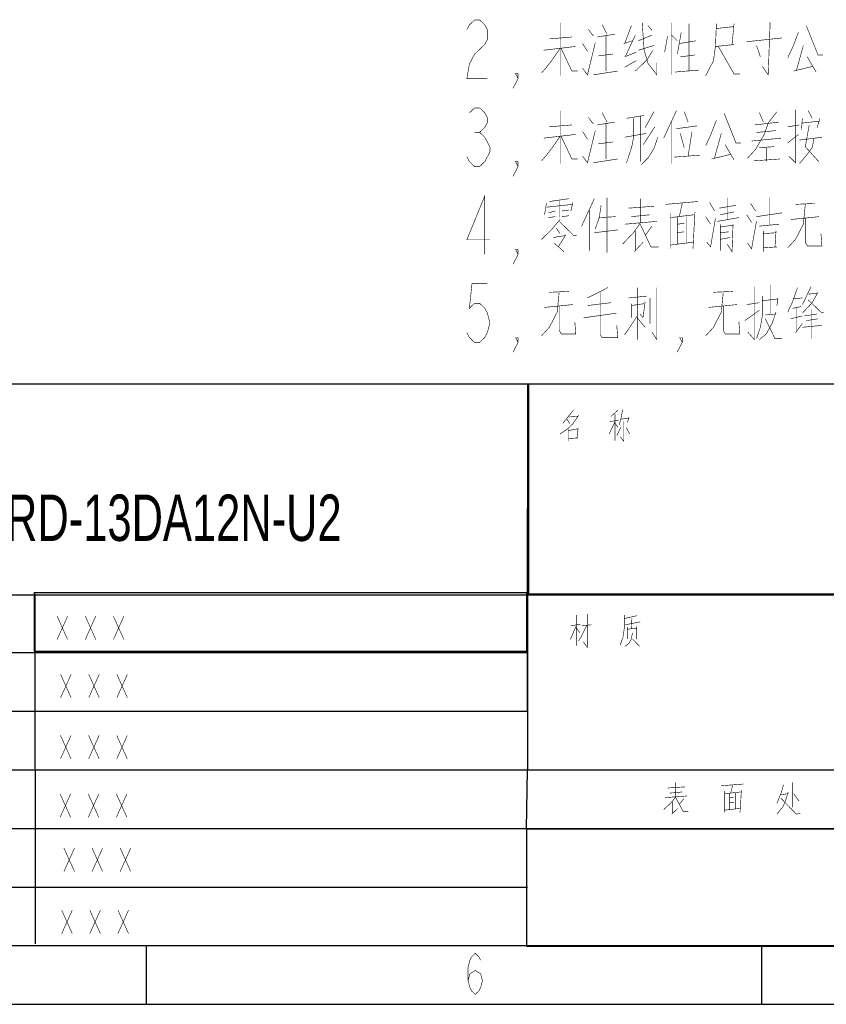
# Model space of a CAD drawing. Header units: millimetres. Extents: x 0 to 420, y 0 to 297.
# Tile 10 of 18: x 252 to 320, y 0 to 84. Entities that reach past the tile are written whole.
import ezdxf

# ---------------------------------------------------------------- set-up
doc = ezdxf.new("R2010")
doc.units = ezdxf.units.MM
doc.header["$LTSCALE"] = 23.1
doc.layers.add('13KW_HVAC_SRQ_DXF_FORMAT', color=7, linetype='CONTINUOUS')
doc.layers.add('13KW_HVAC_SRQ_DXF_TEXT', color=7, linetype='CONTINUOUS')
doc.styles.get("Standard").update_dxf_attribs({"font": 'txt', "width": 0.7})

msp = doc.modelspace()

# ---------------------------------------------------------------- linework, layer by layer
at = {"layer": '13KW_HVAC_SRQ_DXF_FORMAT', "color": 2, "linetype": 'Continuous'}
for p, q in [((235.0946, 52.9343), (295.0946, 52.9343)), ((294.9921, 52.923), (354.9921, 52.923)), ((294.9921, 52.923), (294.9921, 34.923)), ((295.0946, 52.9343), (295.0946, 34.9343)), ((235.0946, 34.9343), (295.0946, 34.9343)), ((252.9196, 35.1103), (294.9196, 35.1103)), ((252.9196, 35.1103), (252.9196, 30.1103)), ((253.0208, 5.1653), (253, 35)), ((294.9196, 35.1103), (294.9196, 30.1103)), ((294.9921, 34.923), (354.9921, 34.923)), ((295, 35), (355, 35)), ((295, 35), (295, 20)), ((235, 30), (295, 30)), ((252.9196, 30.1103), (294.9196, 30.1103)), ((235, 25), (295, 25)), ((235, 20), (295, 20)), ((295, 20), (355, 20)), ((235, 15), (355, 15)), ((294.9175, 14.9698), (334.9175, 14.9698)), ((294.9175, 14.9698), (294.9175, 4.9698)), ((235, 10), (295, 10)), ((262.5, 0), (262.5, 5)), ((294.9175, 4.9698), (334.9175, 4.9698)), ((315, 0), (315, 5)), ((0, 0), (420, 0))]:
    msp.add_line(p, q, dxfattribs=at)
at = {"layer": '13KW_HVAC_SRQ_DXF_FORMAT', "color": 7, "linetype": 'Continuous'}
for p, q in [((295, 25), (295, 42.2797)), ((294.9186, 14.9666), (294.9949, 20.0088)), ((295, 20), (415, 20)), ((415, 5), (25, 5))]:
    msp.add_line(p, q, dxfattribs=at)
at = {"layer": '13KW_HVAC_SRQ_DXF_FORMAT', "color": 2, "linetype": 'Continuous', "const_width": 0.05}
for points in [[(298.9198, 50.6761), (298.0198, 49.5632)], [(302.7198, 50.6761), (302.1198, 50.1438)], [(303.1198, 50.7244), (302.9698, 49.9503), (302.8198, 49.418)], [(298.3698, 49.9019), (298.6198, 49.5148)], [(299.3698, 50.2406), (298.8698, 49.5148), (298.4198, 49.0793)], [(298.5198, 50.0954), (299.2698, 50.1438)], [(302.4698, 49.7083), (301.9698, 48.6438)], [(302.0198, 49.7083), (302.7698, 49.8051)], [(302.4698, 50.3373), (302.4698, 48.0632)], [(302.4698, 49.5632), (302.7198, 49.2244)], [(303.2198, 49.7567), (303.2198, 48.0148), (302.9198, 48.4019)], [(302.9698, 49.9019), (303.6198, 49.9986)], [(303.6698, 50.0954), (303.5198, 49.6115)], [(298.4198, 49.0793), (297.7698, 48.6438)], [(298.4698, 49.1761), (298.4698, 48.0148)], [(298.4698, 48.9341), (299.2698, 49.0793)], [(299.2198, 48.3051), (299.3198, 49.1277)], [(302.9698, 49.2244), (302.6198, 48.4986)], [(303.4198, 49.1761), (303.7198, 48.6438)], [(298.4698, 48.2567), (299.3198, 48.3051)], [(254.8696, 33.1103), (255.7696, 31.1103)], [(254.8696, 31.1103), (255.7696, 33.1103)], [(257.2696, 33.1103), (258.1696, 31.1103)], [(257.2696, 31.1103), (258.1696, 33.1103)], [(259.6696, 33.1103), (260.5696, 31.1103)], [(259.6696, 31.1103), (260.5696, 33.1103)], [(299.1574, 30.5826), (299.1574, 33.1955)], [(300.1074, 33.2923), (300.1074, 30.4375), (299.7574, 30.9213)], [(303.2574, 33.1955), (303.2574, 32.0826), (303.1574, 31.3568), (302.9074, 30.631)], [(304.3574, 33.1471), (303.2574, 32.9052)], [(303.8574, 32.0342), (303.9074, 32.9536)], [(298.6574, 31.1149), (299.1574, 32.2762)], [(299.5074, 32.4213), (298.7074, 32.2762)], [(299.4574, 31.6955), (299.1574, 32.131)], [(300.0574, 32.3246), (299.6574, 31.502), (299.3574, 30.9697)], [(299.6074, 32.2762), (300.4574, 32.3729)], [(303.3574, 32.3729), (304.6074, 32.6149)], [(303.5074, 32.1794), (303.5074, 31.1633)], [(304.3074, 32.0826), (303.5074, 31.9858)], [(304.3074, 32.2278), (304.3074, 31.1149)], [(303.9574, 31.6955), (303.8574, 31.1633), (303.6574, 30.7762), (303.3074, 30.5342)], [(303.9574, 31.1633), (304.5574, 30.5342)], [(255.1673, 28.1471), (256.0672, 26.1471)], [(255.1673, 26.1471), (256.0672, 28.1471)], [(257.5672, 28.1471), (258.4672, 26.1471)], [(257.5672, 26.1471), (258.4672, 28.1471)], [(259.9672, 28.1471), (260.8672, 26.1471)], [(259.9672, 26.1471), (260.8672, 28.1471)], [(255.1575, 22.934), (256.0575, 20.934)], [(255.1575, 20.934), (256.0575, 22.934)], [(257.5575, 22.934), (258.4575, 20.934)], [(257.5575, 20.934), (258.4575, 22.934)], [(259.9575, 22.934), (260.8575, 20.934)], [(259.9575, 20.934), (260.8575, 22.934)], [(306.9608, 18.4481), (308.4465, 18.5449)], [(307.6465, 18.932), (307.6465, 17.7223)], [(313.418, 18.7868), (311.5322, 18.6417)], [(312.3322, 18.0126), (312.5037, 18.69)], [(316.8465, 18.7384), (316.6179, 17.9642), (316.2751, 17.1417)], [(317.5894, 18.932), (317.5894, 16.8029)], [(255.1252, 17.9464), (256.0252, 15.9464)], [(255.1252, 15.9464), (256.0252, 17.9464)], [(257.5252, 17.9464), (258.4252, 15.9464)], [(257.5252, 15.9464), (258.4252, 17.9464)], [(259.9252, 17.9464), (260.8252, 15.9464)], [(259.9252, 15.9464), (260.8252, 17.9464)], [(307.6465, 17.6739), (307.2465, 17.19), (306.6179, 16.6094)], [(308.6179, 17.7707), (306.7322, 17.6255)], [(307.1322, 18.0126), (308.2179, 18.1094)], [(307.6465, 17.6255), (308.2751, 16.4642), (308.7322, 16.4642)], [(311.818, 18.2062), (311.818, 16.3675)], [(313.1894, 18.1094), (311.818, 17.9642)], [(312.2179, 18.0126), (312.2179, 16.6094)], [(312.6179, 17.6739), (312.2179, 17.6255)], [(312.7322, 18.0126), (312.7322, 16.6578)], [(313.1322, 16.3675), (313.2465, 18.2546)], [(316.6179, 17.8675), (317.1894, 17.9642)], [(317.2465, 18.1094), (317.0179, 17.3836), (316.7894, 16.8513)], [(317.7037, 17.9642), (318.1608, 17.3352)], [(307.3608, 17.2868), (307.3608, 16.2707)], [(308.3322, 17.5287), (307.9322, 17.0449)], [(312.2179, 17.19), (312.6179, 17.2384)], [(316.7894, 16.8513), (316.2751, 16.2223)], [(316.6179, 17.5771), (317.9322, 16.2223), (318.2751, 16.2707)], [(307.3037, 16.2223), (307.818, 16.7062)], [(311.818, 16.561), (313.1322, 16.7062)], [(255.4525, 13.3239), (256.3525, 11.324)], [(255.4525, 11.324), (256.3525, 13.3239)], [(257.8525, 13.3239), (258.7525, 11.324)], [(257.8525, 11.324), (258.7525, 13.3239)], [(260.2525, 13.3239), (261.1525, 11.324)], [(260.2525, 11.324), (261.1525, 13.3239)], [(255.2616, 8.031), (256.1616, 6.031)], [(255.2616, 6.031), (256.1616, 8.031)], [(257.6616, 8.031), (258.5616, 6.031)], [(257.6616, 6.031), (258.5616, 8.031)], [(260.0616, 8.031), (260.9616, 6.031)], [(260.0616, 6.031), (260.9616, 8.031)], [(289.9311, 2.0137), (290.0842, 2.597), (290.5436, 2.8887), (291.003, 2.597), (291.1561, 2.0137), (291.003, 1.4303), (290.8499, 1.1387), (290.5436, 0.847), (290.2374, 1.1387), (290.0842, 1.4303), (289.9311, 2.0137), (289.9311, 3.1803), (290.0842, 3.7637), (290.2374, 4.0553), (290.5436, 4.347), (290.8499, 4.0553), (291.003, 3.7637)]]:
    msp.add_lwpolyline(points, dxfattribs=at)
at = {"layer": '13KW_HVAC_SRQ_DXF_TEXT', "color": 2, "linetype": 'Continuous', "const_width": 0.05}
for points in [[(289.8251, 83.1203), (290.0438, 83.5369), (290.4813, 83.9536), (290.9189, 83.9536), (291.3563, 83.5369), (291.5751, 83.1203), (291.5751, 82.2869), (291.3563, 81.8703), (290.9189, 81.4536), (290.4813, 81.0369), (290.0438, 80.2036), (289.8251, 78.9536), (291.5751, 78.9536)], [(297.7834, 79.1955), (297.7834, 83.7117)], [(300.2001, 83.1472), (300.6168, 82.5826)], [(301.3668, 83.5504), (301.7834, 82.7439)], [(303.8668, 83.4697), (303.2834, 81.9375)], [(304.7834, 83.7117), (304.9501, 81.373), (305.2834, 80.2439)], [(305.2834, 83.4697), (305.6168, 83.0665)], [(307.2834, 83.7117), (307.2834, 79.2762)], [(308.7834, 79.5988), (308.7834, 83.631)], [(311.1168, 83.631), (311.0334, 81.6955), (310.8668, 80.4859), (310.2001, 79.1955)], [(312.6168, 83.3891), (311.1168, 83.2278)], [(312.4501, 81.8568), (312.6168, 83.631)], [(315.7001, 83.7923), (315.5334, 79.2762), (315.0334, 80.002)], [(318.7834, 83.4697), (319.7834, 80.9697), (320.2001, 80.9697)], [(296.8668, 82.3407), (298.7834, 82.502)], [(300.9501, 82.502), (302.4501, 82.7439)], [(301.7001, 82.6633), (301.7001, 79.5988)], [(304.2001, 82.6633), (303.3668, 80.8891)], [(304.4501, 82.1794), (305.6168, 82.6633)], [(306.9501, 82.5826), (306.7001, 81.2117)], [(307.7834, 82.1794), (307.2834, 82.6633)], [(308.1168, 82.9052), (307.7834, 81.0504)], [(313.7001, 82.0988), (316.7001, 82.4214)], [(318.1168, 82.9052), (317.6168, 81.6149), (317.2001, 80.7278)], [(297.7834, 81.5343), (297.1168, 80.5665), (296.6168, 79.9213), (296.2001, 79.4375)], [(296.3668, 81.373), (299.1168, 81.6955)], [(297.8667, 81.5343), (298.7834, 79.5988), (299.2834, 79.5988)], [(299.7001, 79.8407), (300.1168, 79.2762), (300.7834, 82.0181)], [(299.7001, 81.9375), (300.1168, 81.2923)], [(303.2001, 81.9375), (303.9501, 82.1794)], [(304.4501, 81.373), (305.7834, 81.7762)], [(307.9501, 81.9375), (309.3668, 82.1794)], [(311.0334, 81.6955), (312.6168, 81.8568)], [(311.2834, 81.6955), (312.6168, 79.3568), (313.1168, 79.3568)], [(314.8668, 80.8084), (314.5334, 81.7762)], [(318.5334, 81.7762), (317.9501, 79.6794)], [(301.0334, 80.8891), (302.2834, 81.0504)], [(304.2834, 81.2117), (303.2834, 80.8084)], [(305.7001, 81.373), (305.2001, 80.5665), (304.2001, 79.5988)], [(309.2834, 80.9697), (308.0334, 80.8084)], [(318.8667, 80.8084), (319.6168, 79.5181)], [(303.2834, 79.9213), (304.2834, 80.4859)], [(305.2834, 80.2439), (306.0334, 79.2762), (306.0334, 80.3246)], [(317.7001, 79.5988), (319.3668, 80.002)], [(294.2001, 78.9536), (293.9813, 79.3703), (294.2001, 79.3703), (294.2001, 78.9536), (293.7626, 78.1203)], [(302.7001, 79.5988), (300.6168, 79.2762)], [(307.6168, 79.5181), (309.6168, 79.6794)], [(290.0438, 76.0369), (290.4813, 76.4536), (290.9189, 76.4536), (291.3563, 76.0369), (291.5751, 75.6203), (291.5751, 75.2036), (291.3563, 74.7869), (290.9189, 74.3703), (291.3563, 73.9536), (291.5751, 73.5369), (291.7938, 73.1203), (291.7938, 72.7036), (291.5751, 72.2869), (291.3563, 71.8703), (290.9189, 71.4536), (290.4813, 71.4536), (290.0438, 71.8703), (289.8251, 72.2869)], [(297.7834, 71.6955), (297.7834, 76.2117)], [(300.2001, 75.6472), (300.6168, 75.0826)], [(301.3668, 76.0504), (301.7834, 75.2439)], [(303.4501, 75.5665), (304.9501, 75.8084)], [(304.0334, 75.5665), (304.0334, 73.873)], [(304.6168, 75.7278), (304.6168, 71.8568)], [(305.7834, 76.131), (305.0334, 74.7601)], [(307.7001, 76.2117), (306.6168, 73.873)], [(308.3667, 76.131), (308.7001, 75.2439)], [(311.7834, 75.9697), (312.7834, 73.4697), (313.2001, 73.4697)], [(316.2834, 76.131), (315.5334, 75.1633), (315.2001, 74.1955), (314.4501, 72.9052), (313.7834, 72.1794)], [(314.7834, 76.0504), (315.1168, 75.2439)], [(317.8668, 76.2923), (317.8668, 71.7762), (317.2834, 72.3407)], [(318.4501, 75.5665), (318.3668, 74.5988)], [(318.9501, 76.2117), (319.2834, 75.5665)], [(319.9501, 75.5665), (319.7001, 74.7601)], [(296.8668, 74.8407), (298.7834, 75.002)], [(300.9501, 75.002), (302.4501, 75.2439)], [(301.7001, 75.1633), (301.7001, 72.0988)], [(305.8668, 74.8407), (304.8668, 73.3084)], [(307.2834, 75.2439), (307.2834, 71.6955)], [(307.7001, 74.6794), (309.4501, 74.9214)], [(311.1168, 75.4052), (310.6168, 74.1149), (310.2001, 73.2278)], [(314.3668, 75.002), (316.4501, 75.2439)], [(317.2001, 74.8407), (318.2001, 75.002)], [(318.4501, 75.1633), (319.8668, 75.3246)], [(319.0334, 75.002), (318.7001, 73.1472), (319.8668, 71.8568)], [(290.4813, 74.3703), (290.9189, 74.3703)], [(297.7834, 74.0343), (297.1168, 73.0665), (296.6168, 72.4213), (296.2001, 71.9375)], [(296.3668, 73.873), (299.1168, 74.1955)], [(297.8667, 74.0343), (298.7834, 72.0988), (299.2834, 72.0988)], [(299.7001, 72.3407), (300.1168, 71.7762), (300.7834, 74.5181)], [(299.7001, 74.4375), (300.1168, 73.7923)], [(303.2834, 73.9536), (305.1168, 74.2762)], [(306.1168, 73.9536), (305.7834, 72.9859), (305.2834, 72.1794), (304.7001, 71.6149)], [(308.0334, 74.2762), (308.3667, 73.0665)], [(309.0334, 74.4375), (308.7001, 72.3407)], [(311.5334, 74.2762), (310.9501, 72.1794)], [(316.2001, 74.5181), (314.5334, 74.3568)], [(317.2001, 73.4697), (318.1168, 74.1955)], [(318.2001, 73.7117), (320.1168, 73.9536)], [(301.0334, 73.3891), (302.2834, 73.5504)], [(303.8668, 73.0665), (303.4501, 71.7762)], [(303.8668, 72.9859), (304.0334, 73.873)], [(311.8668, 73.3084), (312.6168, 72.0181)], [(314.1168, 73.631), (316.6168, 73.873)], [(314.7834, 73.0665), (316.0334, 73.1472)], [(315.3668, 73.0665), (315.3668, 71.9375)], [(319.4501, 73.873), (319.2834, 73.0665), (318.8667, 72.502), (318.2001, 71.6955)], [(307.5334, 72.2601), (309.7001, 72.4213)], [(310.7001, 72.0988), (312.3668, 72.502)], [(294.2001, 71.4536), (293.9813, 71.8703), (294.2001, 71.8703), (294.2001, 71.4536), (293.7626, 70.6203)], [(302.7001, 72.0988), (300.6168, 71.7762)], [(314.2834, 71.9375), (316.5334, 72.0988)], [(291.3563, 63.9536), (291.3563, 68.9536), (289.8251, 65.2036), (291.7938, 65.2036)], [(296.6168, 68.3084), (296.4501, 67.3407)], [(296.6168, 67.9859), (298.8668, 68.2278)], [(296.8668, 68.4697), (298.5334, 68.7117)], [(297.7001, 68.5504), (297.7001, 67.0988)], [(298.8668, 68.3891), (298.7001, 67.6633)], [(300.7001, 68.7117), (299.6168, 66.373)], [(301.2834, 68.1472), (301.1167, 67.0988), (300.7834, 66.131)], [(301.7834, 68.7923), (301.7834, 64.1149)], [(303.6168, 67.9052), (305.7834, 68.0665)], [(304.6168, 68.7117), (304.6168, 66.6955)], [(309.5334, 68.4697), (306.7834, 68.2278)], [(307.9501, 67.1794), (308.2001, 68.3084)], [(310.5334, 68.3891), (310.9501, 67.6633)], [(311.3668, 67.9052), (312.7834, 68.1472)], [(312.0334, 66.9375), (312.0334, 68.7923)], [(314.0334, 68.3084), (314.4501, 67.6633)], [(315.6168, 66.4536), (315.6168, 68.7923)], [(317.8668, 68.2278), (319.5334, 68.3084)], [(318.5334, 66.5343), (318.7001, 68.2278)], [(296.7834, 67.502), (297.3668, 67.6633)], [(296.7834, 67.0988), (297.3668, 67.1794)], [(297.9501, 67.6633), (298.5334, 67.7439)], [(297.9501, 67.1794), (298.5334, 67.2601)], [(300.2834, 67.7439), (300.2834, 64.2762)], [(301.1167, 67.0988), (302.5334, 67.1794)], [(303.8668, 67.1794), (305.4501, 67.3407)], [(307.2001, 67.502), (307.2001, 64.4375)], [(309.2001, 67.3407), (307.2001, 67.0988)], [(307.7834, 67.1794), (307.7834, 64.8407)], [(308.5334, 67.1794), (308.5334, 64.9214)], [(309.1168, 64.4375), (309.2834, 67.5826)], [(310.6168, 66.5343), (310.2001, 67.1794)], [(312.6168, 67.5826), (311.4501, 67.3407)], [(313.7001, 67.3407), (314.1168, 66.6955)], [(314.5334, 67.1794), (316.7001, 67.502)], [(317.4501, 66.9375), (319.8668, 67.1794)], [(297.7834, 66.9375), (297.0334, 66.0504)], [(297.7001, 66.7762), (298.9501, 65.5665), (299.2001, 65.5665)], [(304.6168, 66.6149), (304.0334, 65.8084), (303.1167, 64.8407)], [(306.0334, 66.7762), (303.2834, 66.5343)], [(304.6168, 66.5343), (305.5334, 64.5988), (306.2001, 64.5988)], [(305.6168, 66.373), (305.0334, 65.5665)], [(308.3667, 66.6149), (307.7834, 66.5343)], [(310.2834, 65.002), (310.6168, 64.5988), (311.0334, 67.0181)], [(311.2001, 66.7762), (313.0334, 67.0988)], [(311.4501, 66.5343), (311.4501, 64.2762)], [(312.5334, 66.4536), (311.4501, 66.2923)], [(312.0334, 64.8407), (312.4501, 64.1955), (312.5334, 66.5343)], [(313.7834, 64.9214), (314.1168, 64.4375), (314.5334, 66.7762)], [(316.4501, 66.5343), (314.7834, 66.373)], [(318.5334, 66.5343), (317.8668, 65.2439)], [(318.7001, 65.002), (318.7001, 67.0988)], [(297.0334, 66.0504), (296.2001, 65.2439)], [(297.2001, 65.4052), (298.2001, 65.5665)], [(297.4501, 66.2117), (297.7834, 65.7278)], [(298.2834, 65.6472), (297.6168, 64.5988)], [(300.7001, 65.8084), (302.7001, 66.0504)], [(304.2001, 65.9697), (304.2001, 64.2762)], [(307.7834, 65.8084), (308.3667, 65.8891)], [(311.4501, 65.8084), (312.2001, 65.8891)], [(315.1168, 64.1955), (315.1168, 65.9697)], [(315.1168, 65.7278), (316.2001, 65.8084)], [(316.2001, 65.9697), (316.1168, 64.5988)], [(318.7001, 65.002), (318.8667, 64.6794), (320.1168, 64.6794), (320.0334, 65.7278)], [(297.2834, 64.9214), (298.1168, 64.1955)], [(304.1168, 64.1955), (304.8668, 65.002)], [(307.2001, 64.7601), (309.1168, 65.002)], [(312.2834, 65.4052), (311.4501, 65.2439)], [(317.8668, 65.2439), (317.2001, 64.5181)], [(294.2001, 63.9536), (293.9813, 64.3703), (294.2001, 64.3703), (294.2001, 63.9536), (293.7626, 63.1203)], [(316.2834, 64.5988), (315.1168, 64.5181)], [(291.5751, 61.4536), (290.2626, 61.4536), (290.0438, 59.3703), (290.4813, 59.7869), (290.9189, 59.7869), (291.3563, 59.3703), (291.5751, 58.9536), (291.7938, 58.1203), (291.5751, 57.2869), (291.3563, 56.8703), (290.9189, 56.4536), (290.4813, 56.4536), (290.0438, 56.8703), (289.8251, 57.2869)], [(315.7001, 61.373), (315.7001, 58.873)], [(296.8668, 60.7278), (298.5334, 60.8084)], [(297.5334, 59.0343), (297.7001, 60.7278)], [(301.8668, 61.131), (300.1168, 60.2439)], [(301.2001, 60.7278), (301.2001, 57.0988), (301.3668, 56.8568), (302.7001, 56.8568), (302.6168, 57.9052)], [(304.3668, 61.131), (304.3668, 56.6955)], [(306.0334, 61.131), (306.0334, 56.6955), (305.6168, 57.3407)], [(310.8668, 60.7278), (312.5334, 60.8084)], [(311.5334, 59.0343), (311.7001, 60.7278)], [(314.3668, 61.2117), (314.3668, 56.6955), (313.7834, 57.3407)], [(318.0334, 61.131), (317.6168, 59.9213), (317.2001, 59.0343)], [(318.4501, 59.6794), (319.2001, 61.2117)], [(319.7834, 60.7278), (319.2834, 59.8407), (318.4501, 58.9536)], [(318.9501, 60.5665), (319.7001, 60.6472)], [(296.4501, 59.4375), (298.8668, 59.6794)], [(300.1168, 59.5988), (302.1168, 59.8407)], [(303.6168, 60.2439), (305.2001, 60.4052)], [(303.8668, 59.5988), (304.9501, 59.7601)], [(303.8668, 59.7601), (303.8668, 58.5504)], [(304.8668, 58.631), (305.0334, 59.9213)], [(305.4501, 60.2439), (305.4501, 58.0665)], [(310.4501, 59.4375), (312.8668, 59.6794)], [(313.7001, 59.6794), (314.7834, 59.8407)], [(315.0334, 60.4052), (315.0334, 58.7117), (314.8668, 57.7439), (314.5334, 56.7762)], [(315.0334, 60.002), (316.3668, 60.1633)], [(316.3668, 60.2439), (316.2834, 59.5988)], [(317.6168, 60.1633), (318.4501, 60.2439)], [(318.9501, 60.0826), (320.1168, 58.9536), (320.2834, 59.0343)], [(297.5334, 59.0343), (296.8668, 57.7439)], [(297.7001, 57.502), (297.7001, 59.5988)], [(299.7834, 58.5504), (302.6168, 58.9536)], [(304.6168, 58.873), (304.8668, 58.5504)], [(311.5334, 59.0343), (310.8668, 57.7439)], [(311.7001, 57.502), (311.7001, 59.5988)], [(313.5334, 58.3084), (314.7834, 59.1955)], [(316.2001, 59.0343), (315.8668, 58.0665), (315.3668, 57.1794), (314.7834, 56.6955)], [(315.2834, 58.7923), (316.1168, 58.873)], [(317.6168, 59.3568), (318.3668, 59.5181)], [(317.9501, 59.4375), (317.9501, 57.4214)], [(319.7001, 58.873), (318.6168, 58.7117)], [(319.2001, 59.2762), (319.2001, 56.7762)], [(297.7001, 57.502), (297.8667, 57.1794), (299.1168, 57.1794), (299.0334, 58.2278)], [(304.3668, 58.7117), (303.2834, 57.0988)], [(304.3668, 58.5504), (305.0334, 57.7439)], [(311.7001, 57.502), (311.8668, 57.1794), (313.1168, 57.1794), (313.0334, 58.2278)], [(315.2834, 58.4697), (316.1168, 56.7762), (316.7001, 56.7762)], [(317.4501, 58.4697), (318.4501, 58.7117)], [(317.8668, 57.2601), (318.4501, 58.0665)], [(318.7834, 58.3084), (319.7834, 58.4697)], [(296.8668, 57.7439), (296.2001, 57.0181)], [(310.8668, 57.7439), (310.2001, 57.0181)], [(320.1168, 57.9052), (318.4501, 57.7439)], [(294.2001, 56.4536), (293.9813, 56.8703), (294.2001, 56.8703), (294.2001, 56.4536), (293.7626, 55.6203)], [(308.2001, 56.4536), (307.9814, 56.8703), (308.2001, 56.8703), (308.2001, 56.4536), (307.7626, 55.6203)]]:
    msp.add_lwpolyline(points, dxfattribs=at)

# ---------------------------------------------------------------- texts
at = {"layer": '13KW_HVAC_SRQ_DXF_FORMAT', "color": 2, "linetype": 'Continuous', "insert": (247.8351, 43.4793), "char_height": 3.96, "width": 37.608469, "attachment_point": 1}
msp.add_mtext('CRD-13DA12N-U2', dxfattribs=at)

doc.saveas('drawing.dxf')
